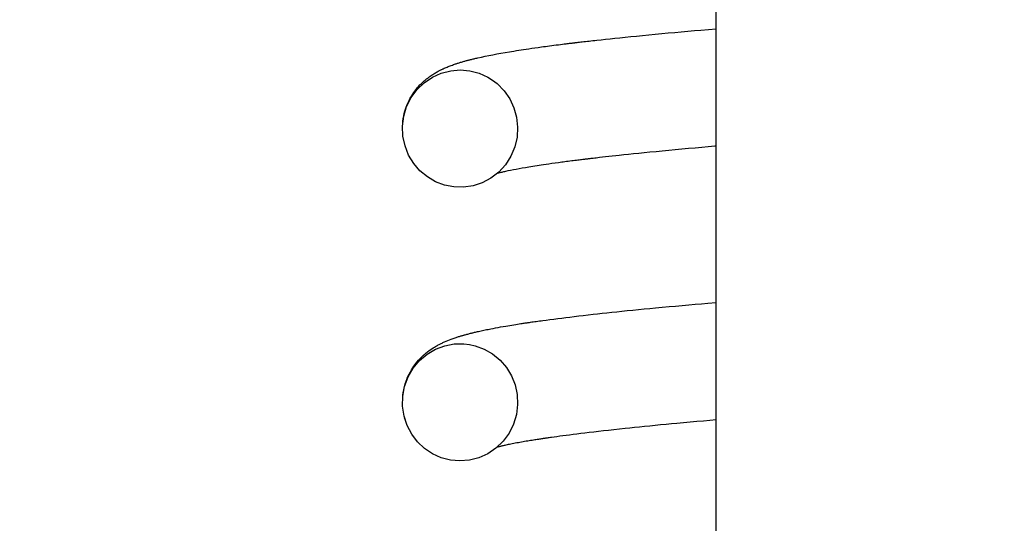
# Model space of a CAD drawing. Extents: x -169 to 2224, y 0 to 2796.
# Tile 145 of 256: x 1569.394 to 1570.067, y 408.371 to 408.715. Entities that reach past the tile are written whole.
import ezdxf

# ---------------------------------------------------------------- set-up
doc = ezdxf.new("R2010")
doc.units = 0
doc.header["$MEASUREMENT"] = 0
doc.header["$PDSIZE"] = 1
doc.layers.get('DEFPOINTS').update_dxf_attribs({"linetype": 'CONTINUOUS'})
for name, color, linetype in [('DIM', 3, 'CONTINUOUS'), ('PEAGRAVEL-HATCH', 3, 'CONTINUOUS'), ('SPILL-BUCKET', 1, 'CONTINUOUS')]:
    doc.layers.add(name, color=color, linetype=linetype)
doc.styles.add('SIMPLEX', font='simplex')
doc.dimstyles.new('DIM64', dxfattribs={"dimscale": 64, "dimtxt": 0.09375, "dimasz": 0.09375, "dimexe": 0.0625, "dimexo": 0.0625, "dimgap": 0.046875, "dimtad": 1, "dimdec": 4, "dimzin": 3, "dimdsep": 46, "dimlunit": 4, "dimtxsty": 'SIMPLEX', "dimcen": 0, "dimclrd": 256, "dimclre": 256, "dimclrt": 256, "dimadec": 0, "dimazin": 0, "dimtfac": 1, "dimtdec": 4, "dimtmove": 0, "dimatfit": 3, "dimfxl": 1, "dimfrac": 2, "dimtolj": 1, "dimtzin": 0, "dimarcsym": 0})

# ---------------------------------------------------------------- blocks, each defined once
blk = doc.blocks.new('*D19')
at = {"layer": 'DEFPOINTS', "color": 0, "transparency": 16777216}
for p in [(1294.36544, 414.28861), (1931.87181, 414.00736), (1931.87181, 136.51592)]:
    blk.add_point(p, dxfattribs=at)
at = {"layer": 'DIM', "lineweight": -2, "transparency": 16777216}
for p, q in [((1294.36544, 410.28861), (1294.36544, 132.51592)), ((1931.87181, 410.00736), (1931.87181, 132.51592)), ((1300.36544, 136.51592), (1925.87181, 136.51592))]:
    blk.add_line(p, q, dxfattribs=at)
at = {"layer": 'DIM', "transparency": 16777216}
for points in [[(1300.36544, 137.51592), (1300.36544, 135.51592), (1294.36544, 136.51592)], [(1925.87181, 137.51592), (1925.87181, 135.51592), (1931.87181, 136.51592)]]:
    blk.add_solid(points, dxfattribs=at)
at = {"layer": 'DIM', "transparency": 16777216, "insert": (1613.11863, 144.08735), "char_height": 6, "attachment_point": 5, "style": 'SIMPLEX'}
blk.add_mtext('\\A1;53\'-1 1/2" (F.V. TANK SLAB)', dxfattribs=at)

msp = doc.modelspace()

# ---------------------------------------------------------------- hatches: boundary and pattern name
at = {"layer": 'PEAGRAVEL-HATCH'}
h = msp.add_hatch(dxfattribs=at)
h.set_pattern_fill('AR-SAND', color=256, scale=7.5, style=0)
h.set_pattern_definition([(37.5, (1719.884, 371.258), (-0.47245, 14.4512), [0, -11.4, 0, -12.75, 0, -12.1875]), (7.5, (1719.884, 371.258), (13.2733, 21.166), [0, -6.15, 0, -10.275, 0, -3.9375]), (327.5, (1710.659, 371.258), (23.3561, 0.0424), [0, -3.75, 0, -13.5, 0, -17.625]), (317.5, (1710.659, 371.258), (22.546, 6.5826), [0, -1.875, 0, -8.85, 0, -10.125])])
edge = h.paths.add_edge_path()
edge.add_line((1568.58487, 410.75736), (1580.85981, 410.75736))
edge.add_arc((1580.67252, 410.76619), 0.1875, 310.0001, 357.29846, ccw=False)
edge.add_line((1580.79304, 410.62256), (1580.16258, 410.09354))
edge.add_arc((1580.2831, 409.9499), 0.1875, 490.0001, 555.38086)
edge.add_line((1580.10232, 409.90017), (1580.25881, 409.33129))
edge.add_arc((1579.77672, 409.19867), 0.5, 360, 375.38086, ccw=False)
edge.add_line((1580.27672, 409.19867), (1580.27672, 409.01619))
edge.add_line((1580.27672, 409.01619), (1580.24672, 409.01619))
edge.add_line((1580.24672, 409.01619), (1580.24672, 408.39119))
edge.add_line((1580.24672, 408.39119), (1580.27672, 408.26619))
edge.add_line((1580.27672, 408.26619), (1580.37047, 408.26619))
edge.add_line((1580.37047, 408.26619), (1580.55797, 408.26619))
edge.add_line((1580.55797, 408.26619), (1580.55797, 406.05086))
edge.add_arc((1580.30797, 406.05086), 0.25, 284.9899, 360, ccw=False)
edge.add_arc((1592.36884, 361.00728), 46.38034, 464.989886, 465.707335)
edge.add_arc((1580.0427, 404.83739), 0.85, 465.70735, 540)
edge.add_line((1579.1927, 404.83739), (1579.1927, 402.62373))
edge.add_line((1579.1927, 402.62373), (1579.19257, 402.46304))
edge.add_line((1579.19257, 402.46304), (1579.35118, 402.46304))
edge.add_line((1579.35118, 402.46304), (1579.5427, 402.62373))
edge.add_line((1579.5427, 402.62373), (1579.5427, 403.66034))
edge.add_ellipse((1579.67162, 403.74985), major_axis=(0, 0.2), ratio=0.72086, start_angle=116.58501, end_angle=251.03183)
edge.add_line((1579.80797, 403.63592), (1579.80797, 403.32673))
edge.add_arc((1579.74191, 403.31551), 0.06701, 238.57932, 369.63998, ccw=False)
edge.add_arc((1579.68047, 403.20173), 0.0625, 424.90305, 540)
edge.add_line((1579.61797, 403.20173), (1579.61797, 402.82673))
edge.add_arc((1579.68047, 402.82673), 0.0625, 540, 630)
edge.add_line((1579.68047, 402.76423), (1579.74797, 402.76423))
edge.add_arc((1579.74797, 402.70423), 0.06, 359.97977, 450, ccw=False)
edge.add_line((1579.80797, 402.70421), (1579.80449, 392.8692))
edge.add_arc((1633.72155, 263.94838), 139.74129, 472.6955788, 474.5798006)
edge.add_arc((1576.05085, 389.38903), 1.7, 465.56314, 540)
edge.add_line((1574.35085, 389.38903), (1574.35085, 381.7636))
edge.add_line((1574.35085, 381.7636), (1573.46739, 381.7636))
edge.add_line((1573.46739, 381.7636), (1573.23086, 381.7636))
edge.add_line((1573.23086, 381.7636), (1573.96739, 380.44837))
edge.add_line((1573.96739, 380.44837), (1573.96739, 380.05001))
edge.add_arc((1574.21739, 380.05001), 0.25, 540, 630)
edge.add_line((1574.21739, 379.80001), (1574.35085, 379.80001))
edge.add_line((1574.35085, 379.80001), (1574.35085, 378.2636))
edge.add_arc((1574.10085, 378.2636), 0.25, 270, 360, ccw=False)
edge.add_line((1574.10085, 378.0136), (1574.10085, 373.0014))
edge.add_line((1574.10085, 373.0014), (1573.4821, 373.0014))
edge.add_line((1573.4821, 373.0014), (1573.4821, 372.10422))
edge.add_line((1573.4821, 372.10422), (1573.35835, 372.10422))
edge.add_line((1573.35835, 372.10422), (1573.35835, 371.69133))
edge.add_line((1573.35835, 371.69133), (1572.84771, 371.65562))
edge.add_line((1572.84771, 371.65562), (1572.84771, 371.59375))
edge.add_line((1572.84771, 371.59375), (1572.78583, 371.59375))
edge.add_line((1572.78583, 371.59375), (1572.78583, 371.25844))
edge.add_line((1572.78583, 371.25844), (1572.29083, 371.25844))
edge.add_line((1572.29083, 371.25844), (1572.29083, 371.59375))
edge.add_line((1572.29083, 371.59375), (1572.22896, 371.59375))
edge.add_line((1572.22896, 371.59375), (1572.22896, 371.65562))
edge.add_line((1572.22896, 371.65562), (1572.10521, 371.65562))
edge.add_line((1572.10521, 371.65562), (1572.10521, 371.25844))
edge.add_line((1572.10521, 371.25844), (1568.58487, 371.25844))
edge.add_line((1568.58487, 371.25844), (1568.58487, 410.75736))
h.paths.add_polyline_path([(1572.30632, 371.86873, -0.575071), (1572.2848, 371.85475, 0.530011), (1572.24133, 371.82584), (1572.24133, 371.60959), (1572.83533, 371.60959), (1572.83533, 371.85709), (1572.78484, 371.85709, -0.351884), (1572.77034, 371.86873, 0.803218)], flags=16)
h.paths.add_polyline_path([(1572.64129, 371.81749, 1), (1572.43537, 371.81749, 1)], flags=0)

# ---------------------------------------------------------------- linework, layer by layer
at = {"layer": 'SPILL-BUCKET', "color": 7, "linetype": 'Continuous'}
for p, q in [((1569.86979, 407.23848), (1569.86979, 408.74894)), ((1569.85487, 408.70768), (1569.85933, 408.70808)), ((1569.85933, 408.70808), (1569.86979, 408.70899)), ((1569.78555, 408.70085), (1569.78689, 408.701)), ((1569.78689, 408.701), (1569.78823, 408.70115)), ((1569.78823, 408.70115), (1569.79113, 408.70147)), ((1569.79113, 408.70147), (1569.79408, 408.70179)), ((1569.79408, 408.70179), (1569.79727, 408.70213)), ((1569.79727, 408.70213), (1569.80051, 408.70247)), ((1569.80051, 408.70247), (1569.80402, 408.70284)), ((1569.80402, 408.70284), (1569.80758, 408.7032)), ((1569.80758, 408.7032), (1569.81142, 408.70359)), ((1569.81142, 408.70359), (1569.81531, 408.70398)), ((1569.81531, 408.70398), (1569.81949, 408.70439)), ((1569.81949, 408.70439), (1569.82373, 408.70481)), ((1569.82373, 408.70481), (1569.82814, 408.70523)), ((1569.82814, 408.70523), (1569.8326, 408.70565)), ((1569.8326, 408.70565), (1569.83704, 408.70607)), ((1569.83704, 408.70607), (1569.84153, 408.70648)), ((1569.84153, 408.70648), (1569.84597, 408.70688)), ((1569.84597, 408.70688), (1569.85045, 408.70729)), ((1569.85045, 408.70729), (1569.85487, 408.70768)), ((1569.73329, 408.69401), (1569.73492, 408.69427)), ((1569.73492, 408.69427), (1569.73659, 408.69452)), ((1569.73659, 408.69452), (1569.73827, 408.69478)), ((1569.73827, 408.69478), (1569.74009, 408.69505)), ((1569.74009, 408.69505), (1569.74193, 408.69533)), ((1569.74193, 408.69533), (1569.74394, 408.69562)), ((1569.74394, 408.69562), (1569.74599, 408.69591)), ((1569.74599, 408.69591), (1569.74821, 408.69622)), ((1569.74821, 408.69622), (1569.75046, 408.69653)), ((1569.75046, 408.69653), (1569.75181, 408.69672)), ((1569.75181, 408.69672), (1569.75316, 408.6969)), ((1569.75316, 408.6969), (1569.75458, 408.69709)), ((1569.75458, 408.69709), (1569.75601, 408.69728)), ((1569.75601, 408.69728), (1569.7575, 408.69747)), ((1569.7575, 408.69747), (1569.759, 408.69767)), ((1569.759, 408.69767), (1569.76053, 408.69787)), ((1569.76053, 408.69787), (1569.76207, 408.69806)), ((1569.76207, 408.69806), (1569.76345, 408.69824)), ((1569.76345, 408.69824), (1569.76484, 408.69841)), ((1569.76484, 408.69841), (1569.76603, 408.69856)), ((1569.76603, 408.69856), (1569.76724, 408.69871)), ((1569.76724, 408.69871), (1569.76804, 408.69881)), ((1569.76804, 408.69881), (1569.76885, 408.6989)), ((1569.76885, 408.6989), (1569.76954, 408.69899)), ((1569.76954, 408.69899), (1569.77023, 408.69907)), ((1569.77023, 408.69907), (1569.77079, 408.69914)), ((1569.77079, 408.69914), (1569.77135, 408.69921)), ((1569.77135, 408.69921), (1569.77179, 408.69926)), ((1569.77179, 408.69926), (1569.77222, 408.69931)), ((1569.77222, 408.69931), (1569.77254, 408.69935)), ((1569.77254, 408.69935), (1569.77285, 408.69939)), ((1569.77285, 408.69939), (1569.77317, 408.69943)), ((1569.77317, 408.69943), (1569.7735, 408.69947)), ((1569.7735, 408.69947), (1569.77414, 408.69954)), ((1569.77414, 408.69954), (1569.77478, 408.69961)), ((1569.77478, 408.69961), (1569.77558, 408.69971)), ((1569.77558, 408.69971), (1569.77638, 408.6998)), ((1569.77638, 408.6998), (1569.77736, 408.69992)), ((1569.77736, 408.69992), (1569.77833, 408.70003)), ((1569.77833, 408.70003), (1569.77946, 408.70016)), ((1569.77946, 408.70016), (1569.7806, 408.70029)), ((1569.7806, 408.70029), (1569.7818, 408.70043)), ((1569.7818, 408.70043), (1569.78301, 408.70057)), ((1569.78301, 408.70057), (1569.78428, 408.70071)), ((1569.78428, 408.70071), (1569.78555, 408.70085)), ((1569.70052, 408.68752), (1569.70098, 408.68764)), ((1569.70098, 408.68764), (1569.70148, 408.68777)), ((1569.70148, 408.68777), (1569.70199, 408.68789)), ((1569.70199, 408.68789), (1569.70255, 408.68803)), ((1569.70255, 408.68803), (1569.70312, 408.68818)), ((1569.70312, 408.68818), (1569.70374, 408.68833)), ((1569.70374, 408.68833), (1569.70438, 408.68848)), ((1569.70438, 408.68848), (1569.70502, 408.68864)), ((1569.70502, 408.68864), (1569.70566, 408.68879)), ((1569.70566, 408.68879), (1569.70631, 408.68894)), ((1569.70631, 408.68894), (1569.70696, 408.68909)), ((1569.70696, 408.68909), (1569.70945, 408.68964)), ((1569.70945, 408.68964), (1569.71202, 408.69019)), ((1569.71202, 408.69019), (1569.71459, 408.69071)), ((1569.71459, 408.69071), (1569.71723, 408.69123)), ((1569.71723, 408.69123), (1569.71994, 408.69174)), ((1569.71994, 408.69174), (1569.72272, 408.69224)), ((1569.72272, 408.69224), (1569.72558, 408.69274)), ((1569.72558, 408.69274), (1569.72852, 408.69324)), ((1569.72852, 408.69324), (1569.73009, 408.6935)), ((1569.73009, 408.6935), (1569.73168, 408.69375)), ((1569.73168, 408.69375), (1569.73329, 408.69401)), ((1569.68131, 408.68064), (1569.68171, 408.68084)), ((1569.68171, 408.68084), (1569.68211, 408.68103)), ((1569.68211, 408.68103), (1569.68244, 408.6812)), ((1569.68244, 408.6812), (1569.68277, 408.68136)), ((1569.68277, 408.68136), (1569.6831, 408.68151)), ((1569.6831, 408.68151), (1569.68342, 408.68166)), ((1569.68342, 408.68166), (1569.68409, 408.68196)), ((1569.68409, 408.68196), (1569.68476, 408.68226)), ((1569.68476, 408.68226), (1569.68542, 408.68254)), ((1569.68542, 408.68254), (1569.68608, 408.68282)), ((1569.68608, 408.68282), (1569.68676, 408.6831)), ((1569.68676, 408.6831), (1569.68744, 408.68337)), ((1569.68744, 408.68337), (1569.68815, 408.68364)), ((1569.68815, 408.68364), (1569.68885, 408.6839)), ((1569.68848, 408.6803), (1569.69501, 408.68083)), ((1569.68885, 408.6839), (1569.68959, 408.68418)), ((1569.68959, 408.68418), (1569.69033, 408.68444)), ((1569.69033, 408.68444), (1569.69101, 408.68468)), ((1569.69101, 408.68468), (1569.69171, 408.68491)), ((1569.69171, 408.68491), (1569.69222, 408.68508)), ((1569.69222, 408.68508), (1569.69273, 408.68525)), ((1569.69273, 408.68525), (1569.69318, 408.6854)), ((1569.69318, 408.6854), (1569.69363, 408.68554)), ((1569.69363, 408.68554), (1569.69414, 408.6857)), ((1569.69414, 408.6857), (1569.69463, 408.68585)), ((1569.69463, 408.68585), (1569.69525, 408.68604)), ((1569.69501, 408.68083), (1569.70153, 408.68025)), ((1569.69525, 408.68604), (1569.69586, 408.68622)), ((1569.69586, 408.68622), (1569.69643, 408.68639)), ((1569.69643, 408.68639), (1569.697, 408.68655)), ((1569.697, 408.68655), (1569.69756, 408.68671)), ((1569.69756, 408.68671), (1569.69814, 408.68688)), ((1569.69814, 408.68688), (1569.69865, 408.68701)), ((1569.69865, 408.68701), (1569.69916, 408.68716)), ((1569.69916, 408.68716), (1569.69961, 408.68727)), ((1569.69961, 408.68727), (1569.70006, 408.68739)), ((1569.70006, 408.68739), (1569.70052, 408.68752)), ((1569.67035, 408.67212), (1569.67596, 408.67592)), ((1569.67092, 408.6738), (1569.67145, 408.67424)), ((1569.67145, 408.67424), (1569.67196, 408.67466)), ((1569.67196, 408.67466), (1569.67247, 408.67507)), ((1569.67247, 408.67507), (1569.67297, 408.67546)), ((1569.67297, 408.67546), (1569.67347, 408.67583)), ((1569.67347, 408.67583), (1569.674, 408.67622)), ((1569.674, 408.67622), (1569.67453, 408.6766)), ((1569.67453, 408.6766), (1569.67511, 408.677)), ((1569.67511, 408.677), (1569.67569, 408.67739)), ((1569.67569, 408.67739), (1569.67634, 408.67781)), ((1569.67596, 408.67592), (1569.68203, 408.67864)), ((1569.67634, 408.67781), (1569.67698, 408.67821)), ((1569.67698, 408.67821), (1569.67755, 408.67856)), ((1569.67755, 408.67856), (1569.67811, 408.67889)), ((1569.67811, 408.67889), (1569.6787, 408.67924)), ((1569.6787, 408.67924), (1569.6793, 408.67957)), ((1569.6793, 408.67957), (1569.67983, 408.67987)), ((1569.67983, 408.67987), (1569.68037, 408.68016)), ((1569.68037, 408.68016), (1569.68085, 408.6804)), ((1569.68085, 408.6804), (1569.68131, 408.68064)), ((1569.68203, 408.67864), (1569.68848, 408.6803)), ((1569.70153, 408.68025), (1569.70783, 408.67858)), ((1569.70783, 408.67858), (1569.71376, 408.6759)), ((1569.71376, 408.6759), (1569.71706, 408.67383)), ((1569.66142, 408.66189), (1569.66547, 408.66742)), ((1569.66398, 408.66639), (1569.6648, 408.66745)), ((1569.6648, 408.66745), (1569.66564, 408.66849)), ((1569.66547, 408.66742), (1569.67035, 408.67212)), ((1569.66564, 408.66849), (1569.66654, 408.66953)), ((1569.66654, 408.66953), (1569.66747, 408.67054)), ((1569.66747, 408.67054), (1569.66834, 408.67142)), ((1569.66834, 408.67142), (1569.6692, 408.67226)), ((1569.6692, 408.67226), (1569.66979, 408.67281)), ((1569.66979, 408.67281), (1569.67038, 408.67333)), ((1569.67038, 408.67333), (1569.67092, 408.6738)), ((1569.71706, 408.67383), (1569.72014, 408.67145)), ((1569.72014, 408.67145), (1569.72487, 408.66664)), ((1569.65836, 408.65575), (1569.66142, 408.66189)), ((1569.66007, 408.66004), (1569.66063, 408.66113)), ((1569.66063, 408.66113), (1569.66121, 408.66216)), ((1569.66121, 408.66216), (1569.66184, 408.66323)), ((1569.66184, 408.66323), (1569.6625, 408.66427)), ((1569.6625, 408.66427), (1569.66323, 408.66535)), ((1569.66323, 408.66535), (1569.66398, 408.66639)), ((1569.72487, 408.66664), (1569.72874, 408.66111)), ((1569.72874, 408.66111), (1569.73161, 408.65501)), ((1569.65638, 408.64918), (1569.65836, 408.65575)), ((1569.65719, 408.65273), (1569.6576, 408.65407)), ((1569.6576, 408.65407), (1569.65805, 408.65536)), ((1569.65805, 408.65536), (1569.65852, 408.6566)), ((1569.65852, 408.6566), (1569.65901, 408.65778)), ((1569.65901, 408.65778), (1569.65953, 408.65895)), ((1569.65953, 408.65895), (1569.66007, 408.66004)), ((1569.73161, 408.65501), (1569.73344, 408.64851)), ((1569.65553, 408.64237), (1569.65638, 408.64918)), ((1569.6558, 408.64586), (1569.65606, 408.64773)), ((1569.65606, 408.64773), (1569.6564, 408.64957)), ((1569.6564, 408.64957), (1569.65677, 408.65116)), ((1569.65677, 408.65116), (1569.65719, 408.65273)), ((1569.73344, 408.64851), (1569.73417, 408.64172)), ((1569.65584, 408.63558), (1569.65553, 408.64237)), ((1569.65565, 408.64432), (1569.6558, 408.64586)), ((1569.73417, 408.64172), (1569.73377, 408.63491)), ((1569.65726, 408.62893), (1569.65584, 408.63558)), ((1569.73377, 408.63491), (1569.73221, 408.62821)), ((1569.65658, 408.6315), (1569.65653, 408.63172)), ((1569.65972, 408.62272), (1569.65726, 408.62893)), ((1569.73221, 408.62821), (1569.72955, 408.62187)), ((1569.85091, 408.62707), (1569.84637, 408.62665)), ((1569.8554, 408.62747), (1569.85091, 408.62707)), ((1569.85994, 408.62788), (1569.8554, 408.62747)), ((1569.86441, 408.62827), (1569.85994, 408.62788)), ((1569.86893, 408.62867), (1569.86441, 408.62827)), ((1569.86979, 408.62875), (1569.86893, 408.62867)), ((1569.66318, 408.617), (1569.65972, 408.62272)), ((1569.72955, 408.62187), (1569.72586, 408.61611)), ((1569.78504, 408.62033), (1569.78423, 408.62024)), ((1569.78585, 408.62043), (1569.78504, 408.62033)), ((1569.78683, 408.62055), (1569.78585, 408.62043)), ((1569.78781, 408.62066), (1569.78683, 408.62055)), ((1569.78893, 408.62079), (1569.78781, 408.62066)), ((1569.79006, 408.62092), (1569.78893, 408.62079)), ((1569.79211, 408.62115), (1569.79006, 408.62092)), ((1569.79418, 408.62138), (1569.79211, 408.62115)), ((1569.79642, 408.62163), (1569.79418, 408.62138)), ((1569.79869, 408.62188), (1569.79642, 408.62163)), ((1569.80114, 408.62215), (1569.79869, 408.62188)), ((1569.80361, 408.62241), (1569.80114, 408.62215)), ((1569.80676, 408.62275), (1569.80361, 408.62241)), ((1569.80995, 408.62308), (1569.80676, 408.62275)), ((1569.81341, 408.62344), (1569.80995, 408.62308)), ((1569.81692, 408.6238), (1569.81341, 408.62344)), ((1569.82071, 408.62419), (1569.81692, 408.6238)), ((1569.82455, 408.62457), (1569.82071, 408.62419)), ((1569.82869, 408.62497), (1569.82455, 408.62457)), ((1569.83288, 408.62538), (1569.82869, 408.62497)), ((1569.83735, 408.6258), (1569.83288, 408.62538)), ((1569.84188, 408.62623), (1569.83735, 408.6258)), ((1569.84637, 408.62665), (1569.84188, 408.62623)), ((1569.66746, 408.61201), (1569.66318, 408.617)), ((1569.72586, 408.61611), (1569.72126, 408.61105)), ((1569.73738, 408.61368), (1569.73524, 408.6133)), ((1569.73961, 408.61406), (1569.73738, 408.61368)), ((1569.74193, 408.61445), (1569.73961, 408.61406)), ((1569.74326, 408.61467), (1569.74193, 408.61445)), ((1569.74462, 408.61489), (1569.74326, 408.61467)), ((1569.74601, 408.61511), (1569.74462, 408.61489)), ((1569.74742, 408.61533), (1569.74601, 408.61511)), ((1569.74887, 408.61555), (1569.74742, 408.61533)), ((1569.75034, 408.61578), (1569.74887, 408.61555)), ((1569.75195, 408.61601), (1569.75034, 408.61578)), ((1569.75358, 408.61626), (1569.75195, 408.61601)), ((1569.75559, 408.61654), (1569.75358, 408.61626)), ((1569.75764, 408.61684), (1569.75559, 408.61654)), ((1569.75989, 408.61715), (1569.75764, 408.61684)), ((1569.76219, 408.61746), (1569.75989, 408.61715)), ((1569.76323, 408.6176), (1569.76219, 408.61746)), ((1569.76427, 408.61774), (1569.76323, 408.6176)), ((1569.76536, 408.61789), (1569.76427, 408.61774)), ((1569.76645, 408.61803), (1569.76536, 408.61789)), ((1569.76759, 408.61818), (1569.76645, 408.61803)), ((1569.76873, 408.61833), (1569.76759, 408.61818)), ((1569.76991, 408.61848), (1569.76873, 408.61833)), ((1569.7711, 408.61863), (1569.76991, 408.61848)), ((1569.77221, 408.61878), (1569.7711, 408.61863)), ((1569.77333, 408.61892), (1569.77221, 408.61878)), ((1569.77434, 408.61904), (1569.77333, 408.61892)), ((1569.77535, 408.61917), (1569.77434, 408.61904)), ((1569.77621, 408.61928), (1569.77535, 408.61917)), ((1569.77709, 408.61938), (1569.77621, 408.61928)), ((1569.77784, 408.61947), (1569.77709, 408.61938)), ((1569.7786, 408.61957), (1569.77784, 408.61947)), ((1569.77924, 408.61964), (1569.7786, 408.61957)), ((1569.77988, 408.61972), (1569.77924, 408.61964)), ((1569.78039, 408.61978), (1569.77988, 408.61972)), ((1569.78091, 408.61985), (1569.78039, 408.61978)), ((1569.78131, 408.61989), (1569.78091, 408.61985)), ((1569.7817, 408.61994), (1569.78131, 408.61989)), ((1569.78199, 408.61997), (1569.7817, 408.61994)), ((1569.78228, 408.62001), (1569.78199, 408.61997)), ((1569.78261, 408.62005), (1569.78228, 408.62001)), ((1569.78294, 408.62009), (1569.78261, 408.62005)), ((1569.78358, 408.62017), (1569.78294, 408.62009)), ((1569.78423, 408.62024), (1569.78358, 408.62017)), ((1569.6725, 408.60779), (1569.66746, 408.61201)), ((1569.67813, 408.6045), (1569.6725, 408.60779)), ((1569.71593, 408.60693), (1569.70998, 408.60377)), ((1569.72126, 408.61105), (1569.71593, 408.60693)), ((1569.72021, 408.61012), (1569.72013, 408.6101)), ((1569.72062, 408.61022), (1569.72021, 408.61012)), ((1569.72104, 408.61033), (1569.72062, 408.61022)), ((1569.72155, 408.61046), (1569.72104, 408.61033)), ((1569.72208, 408.61059), (1569.72155, 408.61046)), ((1569.72268, 408.61073), (1569.72208, 408.61059)), ((1569.72329, 408.61087), (1569.72268, 408.61073)), ((1569.72392, 408.61102), (1569.72329, 408.61087)), ((1569.72456, 408.61117), (1569.72392, 408.61102)), ((1569.72522, 408.61131), (1569.72456, 408.61117)), ((1569.72589, 408.61146), (1569.72522, 408.61131)), ((1569.72759, 408.61182), (1569.72589, 408.61146)), ((1569.72938, 408.61219), (1569.72759, 408.61182)), ((1569.73124, 408.61255), (1569.72938, 408.61219)), ((1569.73319, 408.61292), (1569.73124, 408.61255)), ((1569.73524, 408.6133), (1569.73319, 408.61292)), ((1569.68422, 408.60218), (1569.67813, 408.6045)), ((1569.69063, 408.60093), (1569.68422, 408.60218)), ((1569.69715, 408.60076), (1569.69063, 408.60093)), ((1569.70369, 408.60172), (1569.69715, 408.60076)), ((1569.70998, 408.60377), (1569.70369, 408.60172)), ((1569.83762, 408.51918), (1569.84211, 408.5196)), ((1569.84211, 408.5196), (1569.84666, 408.52001)), ((1569.84666, 408.52001), (1569.85106, 408.52041)), ((1569.85106, 408.52041), (1569.85551, 408.52081)), ((1569.85551, 408.52081), (1569.85981, 408.52118)), ((1569.85981, 408.52118), (1569.86415, 408.52156)), ((1569.86415, 408.52156), (1569.86979, 408.52205)), ((1569.77277, 408.51244), (1569.77587, 408.51281)), ((1569.77587, 408.51281), (1569.77902, 408.51317)), ((1569.77902, 408.51317), (1569.78237, 408.51356)), ((1569.78237, 408.51356), (1569.78577, 408.51394)), ((1569.78577, 408.51394), (1569.78882, 408.51428)), ((1569.78882, 408.51428), (1569.79191, 408.51462)), ((1569.79191, 408.51462), (1569.79516, 408.51497)), ((1569.79516, 408.51497), (1569.79845, 408.51532)), ((1569.79845, 408.51532), (1569.80189, 408.51568)), ((1569.80189, 408.51568), (1569.80539, 408.51604)), ((1569.80539, 408.51604), (1569.80905, 408.51642)), ((1569.80905, 408.51642), (1569.81276, 408.51679)), ((1569.81276, 408.51679), (1569.81663, 408.51718)), ((1569.81663, 408.51718), (1569.82055, 408.51756)), ((1569.82055, 408.51756), (1569.82447, 408.51794)), ((1569.82447, 408.51794), (1569.82844, 408.51832)), ((1569.82844, 408.51832), (1569.833, 408.51876)), ((1569.833, 408.51876), (1569.83762, 408.51918)), ((1569.72611, 408.5059), (1569.72747, 408.50613)), ((1569.72747, 408.50613), (1569.72885, 408.50636)), ((1569.72885, 408.50636), (1569.73022, 408.50658)), ((1569.73022, 408.50658), (1569.73161, 408.50681)), ((1569.73161, 408.50681), (1569.73289, 408.50701)), ((1569.73289, 408.50701), (1569.73417, 408.50722)), ((1569.73417, 408.50722), (1569.73531, 408.50739)), ((1569.73531, 408.50739), (1569.73645, 408.50757)), ((1569.73645, 408.50757), (1569.73724, 408.50769)), ((1569.73724, 408.50769), (1569.73803, 408.50781)), ((1569.73803, 408.50781), (1569.73872, 408.50792)), ((1569.73872, 408.50792), (1569.73942, 408.50802)), ((1569.73942, 408.50802), (1569.74001, 408.50811)), ((1569.74001, 408.50811), (1569.7406, 408.5082)), ((1569.7406, 408.5082), (1569.7411, 408.50827)), ((1569.7411, 408.50827), (1569.7416, 408.50834)), ((1569.7416, 408.50834), (1569.74232, 408.50845)), ((1569.74232, 408.50845), (1569.74304, 408.50855)), ((1569.74304, 408.50855), (1569.74392, 408.50868)), ((1569.74392, 408.50868), (1569.74481, 408.50881)), ((1569.74481, 408.50881), (1569.74582, 408.50895)), ((1569.74582, 408.50895), (1569.74684, 408.5091)), ((1569.74684, 408.5091), (1569.74792, 408.50925)), ((1569.74792, 408.50925), (1569.74901, 408.5094)), ((1569.74901, 408.5094), (1569.75015, 408.50956)), ((1569.75015, 408.50956), (1569.7513, 408.50971)), ((1569.7513, 408.50971), (1569.75373, 408.51004)), ((1569.75373, 408.51004), (1569.7562, 408.51037)), ((1569.7562, 408.51037), (1569.7589, 408.51072)), ((1569.7589, 408.51072), (1569.76165, 408.51108)), ((1569.76165, 408.51108), (1569.7643, 408.51141)), ((1569.7643, 408.51141), (1569.76699, 408.51174)), ((1569.76699, 408.51174), (1569.76985, 408.51209)), ((1569.76985, 408.51209), (1569.77277, 408.51244)), ((1569.69544, 408.49916), (1569.69592, 408.4993)), ((1569.69592, 408.4993), (1569.69633, 408.49943)), ((1569.69633, 408.49943), (1569.69675, 408.49955)), ((1569.69675, 408.49955), (1569.69712, 408.49965)), ((1569.69712, 408.49965), (1569.69749, 408.49976)), ((1569.69749, 408.49976), (1569.69792, 408.49988)), ((1569.69792, 408.49988), (1569.69835, 408.5)), ((1569.69835, 408.5), (1569.69891, 408.50015)), ((1569.69891, 408.50015), (1569.69946, 408.5003)), ((1569.69946, 408.5003), (1569.7001, 408.50047)), ((1569.7001, 408.50047), (1569.70074, 408.50064)), ((1569.70074, 408.50064), (1569.70136, 408.5008)), ((1569.70136, 408.5008), (1569.702, 408.50096)), ((1569.702, 408.50096), (1569.70257, 408.50111)), ((1569.70257, 408.50111), (1569.70316, 408.50125)), ((1569.70316, 408.50125), (1569.70368, 408.50138)), ((1569.70368, 408.50138), (1569.70421, 408.50151)), ((1569.70421, 408.50151), (1569.70479, 408.50165)), ((1569.70479, 408.50165), (1569.70537, 408.50178)), ((1569.70537, 408.50178), (1569.70604, 408.50194)), ((1569.70604, 408.50194), (1569.70672, 408.5021)), ((1569.70672, 408.5021), (1569.70751, 408.50228)), ((1569.70751, 408.50228), (1569.7083, 408.50245)), ((1569.7083, 408.50245), (1569.7092, 408.50265)), ((1569.7092, 408.50265), (1569.71011, 408.50285)), ((1569.71011, 408.50285), (1569.71107, 408.50305)), ((1569.71107, 408.50305), (1569.71205, 408.50326)), ((1569.71205, 408.50326), (1569.71299, 408.50345)), ((1569.71299, 408.50345), (1569.71395, 408.50365)), ((1569.71395, 408.50365), (1569.71487, 408.50383)), ((1569.71487, 408.50383), (1569.7158, 408.50401)), ((1569.7158, 408.50401), (1569.71745, 408.50433)), ((1569.71745, 408.50433), (1569.71913, 408.50465)), ((1569.71913, 408.50465), (1569.72083, 408.50496)), ((1569.72083, 408.50496), (1569.72257, 408.50528)), ((1569.72257, 408.50528), (1569.72432, 408.50559)), ((1569.72432, 408.50559), (1569.72611, 408.5059)), ((1569.67873, 408.49232), (1569.67935, 408.49266)), ((1569.67935, 408.49266), (1569.67996, 408.493)), ((1569.67996, 408.493), (1569.6805, 408.49329)), ((1569.6805, 408.49329), (1569.68104, 408.49357)), ((1569.68104, 408.49357), (1569.68155, 408.49383)), ((1569.68155, 408.49383), (1569.68205, 408.49408)), ((1569.68205, 408.49408), (1569.68257, 408.49432)), ((1569.68257, 408.49432), (1569.68308, 408.49457)), ((1569.68308, 408.49457), (1569.68361, 408.49481)), ((1569.68361, 408.49481), (1569.68413, 408.49505)), ((1569.68413, 408.49505), (1569.68528, 408.49555)), ((1569.68438, 408.49245), (1569.69084, 408.49369)), ((1569.68528, 408.49555), (1569.68642, 408.49602)), ((1569.68642, 408.49602), (1569.68765, 408.49651)), ((1569.68765, 408.49651), (1569.68887, 408.49698)), ((1569.68887, 408.49698), (1569.69019, 408.49745)), ((1569.69019, 408.49745), (1569.6915, 408.49791)), ((1569.69084, 408.49369), (1569.69742, 408.49381)), ((1569.6915, 408.49791), (1569.69209, 408.49811)), ((1569.69209, 408.49811), (1569.69268, 408.4983)), ((1569.69268, 408.4983), (1569.69327, 408.49849)), ((1569.69327, 408.49849), (1569.69387, 408.49868)), ((1569.69387, 408.49868), (1569.69441, 408.49885)), ((1569.69441, 408.49885), (1569.69496, 408.49902)), ((1569.69496, 408.49902), (1569.69544, 408.49916)), ((1569.69742, 408.49381), (1569.70134, 408.49335)), ((1569.70134, 408.49335), (1569.70519, 408.49249)), ((1569.70519, 408.49249), (1569.71138, 408.49018)), ((1569.66716, 408.48229), (1569.67235, 408.4867)), ((1569.66965, 408.48574), (1569.67004, 408.48609)), ((1569.67004, 408.48609), (1569.67042, 408.48643)), ((1569.67042, 408.48643), (1569.67084, 408.48679)), ((1569.67084, 408.48679), (1569.67125, 408.48714)), ((1569.67125, 408.48714), (1569.67176, 408.48757)), ((1569.67176, 408.48757), (1569.67227, 408.48797)), ((1569.67227, 408.48797), (1569.67287, 408.48844)), ((1569.67235, 408.4867), (1569.67812, 408.49009)), ((1569.67287, 408.48844), (1569.67348, 408.4889)), ((1569.67348, 408.4889), (1569.6745, 408.48964)), ((1569.6745, 408.48964), (1569.67552, 408.49034)), ((1569.67552, 408.49034), (1569.67644, 408.49093)), ((1569.67644, 408.49093), (1569.67733, 408.49149)), ((1569.67733, 408.49149), (1569.67804, 408.49192)), ((1569.67804, 408.49192), (1569.67873, 408.49232)), ((1569.67812, 408.49009), (1569.68438, 408.49245)), ((1569.71138, 408.49018), (1569.71709, 408.48688)), ((1569.71709, 408.48688), (1569.72216, 408.48266)), ((1569.6628, 408.47707), (1569.66716, 408.48229)), ((1569.66324, 408.47843), (1569.66397, 408.47943)), ((1569.66397, 408.47943), (1569.66474, 408.48045)), ((1569.66474, 408.48045), (1569.66553, 408.48142)), ((1569.66553, 408.48142), (1569.66652, 408.48258)), ((1569.66652, 408.48258), (1569.66755, 408.48368)), ((1569.66755, 408.48368), (1569.6686, 408.48474)), ((1569.6686, 408.48474), (1569.66965, 408.48574)), ((1569.72216, 408.48266), (1569.72647, 408.47766)), ((1569.65924, 408.47136), (1569.66004, 408.47307)), ((1569.65936, 408.47112), (1569.6628, 408.47707)), ((1569.66004, 408.47307), (1569.66091, 408.4747)), ((1569.66091, 408.4747), (1569.66171, 408.47607)), ((1569.66171, 408.47607), (1569.66252, 408.47736)), ((1569.66252, 408.47736), (1569.66324, 408.47843)), ((1569.72647, 408.47766), (1569.72993, 408.47195)), ((1569.65697, 408.46468), (1569.65936, 408.47112)), ((1569.65712, 408.46553), (1569.65741, 408.46653)), ((1569.65741, 408.46653), (1569.65773, 408.46751)), ((1569.65773, 408.46751), (1569.65807, 408.4685)), ((1569.65807, 408.4685), (1569.65844, 408.46946)), ((1569.65844, 408.46946), (1569.65883, 408.47042)), ((1569.65883, 408.47042), (1569.65924, 408.47136)), ((1569.72993, 408.47195), (1569.73241, 408.46574)), ((1569.73241, 408.46574), (1569.73384, 408.4591)), ((1569.65571, 408.45795), (1569.65697, 408.46468)), ((1569.65572, 408.45813), (1569.65582, 408.45905)), ((1569.65582, 408.45905), (1569.65598, 408.46023)), ((1569.65598, 408.46023), (1569.65617, 408.4614)), ((1569.65617, 408.4614), (1569.65636, 408.46242)), ((1569.65636, 408.46242), (1569.65658, 408.46342)), ((1569.65658, 408.46342), (1569.65683, 408.46449)), ((1569.65683, 408.46449), (1569.65712, 408.46553)), ((1569.73384, 408.4591), (1569.73416, 408.45231)), ((1569.65559, 408.4511), (1569.65571, 408.45795)), ((1569.73416, 408.45231), (1569.73332, 408.44549)), ((1569.65661, 408.44442), (1569.65559, 408.4511)), ((1569.73332, 408.44549), (1569.73136, 408.4389)), ((1569.65871, 408.43799), (1569.65661, 408.44442)), ((1569.65711, 408.44257), (1569.65697, 408.44309)), ((1569.65724, 408.4421), (1569.65711, 408.44257)), ((1569.65736, 408.44169), (1569.65724, 408.4421)), ((1569.73136, 408.4389), (1569.72831, 408.43276)), ((1569.83556, 408.4387), (1569.83186, 408.43834)), ((1569.83919, 408.43905), (1569.83556, 408.4387)), ((1569.84287, 408.43939), (1569.83919, 408.43905)), ((1569.84743, 408.43981), (1569.84287, 408.43939)), ((1569.85205, 408.44023), (1569.84743, 408.43981)), ((1569.85653, 408.44064), (1569.85205, 408.44023)), ((1569.86106, 408.44104), (1569.85653, 408.44064)), ((1569.8698, 408.44181), (1569.86106, 408.44104)), ((1569.6618, 408.4321), (1569.65871, 408.43799)), ((1569.66581, 408.4268), (1569.6618, 408.4321)), ((1569.72831, 408.43276), (1569.72427, 408.42722)), ((1569.7746, 408.43214), (1569.77209, 408.43183)), ((1569.77735, 408.43248), (1569.7746, 408.43214)), ((1569.78014, 408.43282), (1569.77735, 408.43248)), ((1569.78313, 408.43318), (1569.78014, 408.43282)), ((1569.78618, 408.43353), (1569.78313, 408.43318)), ((1569.78943, 408.43391), (1569.78618, 408.43353)), ((1569.79274, 408.43428), (1569.78943, 408.43391)), ((1569.79627, 408.43468), (1569.79274, 408.43428)), ((1569.79986, 408.43507), (1569.79627, 408.43468)), ((1569.80368, 408.43549), (1569.79986, 408.43507)), ((1569.80756, 408.4359), (1569.80368, 408.43549)), ((1569.81078, 408.43624), (1569.80756, 408.4359)), ((1569.81405, 408.43657), (1569.81078, 408.43624)), ((1569.81746, 408.43692), (1569.81405, 408.43657)), ((1569.82092, 408.43727), (1569.81746, 408.43692)), ((1569.82454, 408.43763), (1569.82092, 408.43727)), ((1569.8282, 408.43799), (1569.82454, 408.43763)), ((1569.83186, 408.43834), (1569.8282, 408.43799)), ((1569.67057, 408.4223), (1569.66581, 408.4268)), ((1569.72427, 408.42722), (1569.71939, 408.42251)), ((1569.72957, 408.42529), (1569.72861, 408.42509)), ((1569.73054, 408.42548), (1569.72957, 408.42529)), ((1569.73155, 408.42568), (1569.73054, 408.42548)), ((1569.73259, 408.42587), (1569.73155, 408.42568)), ((1569.73362, 408.42607), (1569.73259, 408.42587)), ((1569.73467, 408.42626), (1569.73362, 408.42607)), ((1569.73572, 408.42645), (1569.73467, 408.42626)), ((1569.73679, 408.42664), (1569.73572, 408.42645)), ((1569.73785, 408.42683), (1569.73679, 408.42664)), ((1569.73893, 408.42702), (1569.73785, 408.42683)), ((1569.74001, 408.4272), (1569.73893, 408.42702)), ((1569.7411, 408.42738), (1569.74001, 408.4272)), ((1569.74206, 408.42754), (1569.7411, 408.42738)), ((1569.74305, 408.4277), (1569.74206, 408.42754)), ((1569.74399, 408.42785), (1569.74305, 408.4277)), ((1569.74495, 408.42801), (1569.74399, 408.42785)), ((1569.74583, 408.42815), (1569.74495, 408.42801)), ((1569.74671, 408.42829), (1569.74583, 408.42815)), ((1569.74752, 408.42841), (1569.74671, 408.42829)), ((1569.74832, 408.42853), (1569.74752, 408.42841)), ((1569.74904, 408.42864), (1569.74832, 408.42853)), ((1569.74977, 408.42875), (1569.74904, 408.42864)), ((1569.75044, 408.42886), (1569.74977, 408.42875)), ((1569.75112, 408.42896), (1569.75044, 408.42886)), ((1569.75168, 408.42904), (1569.75112, 408.42896)), ((1569.75226, 408.42913), (1569.75168, 408.42904)), ((1569.75275, 408.4292), (1569.75226, 408.42913)), ((1569.75325, 408.42927), (1569.75275, 408.4292)), ((1569.75384, 408.42936), (1569.75325, 408.42927)), ((1569.75442, 408.42944), (1569.75384, 408.42936)), ((1569.75512, 408.42954), (1569.75442, 408.42944)), ((1569.75582, 408.42964), (1569.75512, 408.42954)), ((1569.75661, 408.42975), (1569.75582, 408.42964)), ((1569.7574, 408.42987), (1569.75661, 408.42975)), ((1569.75921, 408.43012), (1569.7574, 408.42987)), ((1569.76104, 408.43037), (1569.75921, 408.43012)), ((1569.76306, 408.43065), (1569.76104, 408.43037)), ((1569.76511, 408.43092), (1569.76306, 408.43065)), ((1569.76735, 408.43122), (1569.76511, 408.43092)), ((1569.76963, 408.43151), (1569.76735, 408.43122)), ((1569.77209, 408.43183), (1569.76963, 408.43151)), ((1569.67601, 408.41865), (1569.67057, 408.4223)), ((1569.68195, 408.41598), (1569.67601, 408.41865)), ((1569.71379, 408.4187), (1569.70773, 408.41596)), ((1569.71939, 408.42251), (1569.71379, 408.4187)), ((1569.72069, 408.4233), (1569.72013, 408.42316)), ((1569.72114, 408.42342), (1569.72069, 408.4233)), ((1569.72161, 408.42354), (1569.72114, 408.42342)), ((1569.72205, 408.42364), (1569.72161, 408.42354)), ((1569.7225, 408.42375), (1569.72205, 408.42364)), ((1569.72294, 408.42385), (1569.7225, 408.42375)), ((1569.72338, 408.42396), (1569.72294, 408.42385)), ((1569.72387, 408.42407), (1569.72338, 408.42396)), ((1569.72436, 408.42418), (1569.72387, 408.42407)), ((1569.7249, 408.42431), (1569.72436, 408.42418)), ((1569.72546, 408.42443), (1569.7249, 408.42431)), ((1569.72618, 408.42459), (1569.72546, 408.42443)), ((1569.72692, 408.42474), (1569.72618, 408.42459)), ((1569.72776, 408.42492), (1569.72692, 408.42474)), ((1569.72861, 408.42509), (1569.72776, 408.42492)), ((1569.68825, 408.41433), (1569.68195, 408.41598)), ((1569.69477, 408.41376), (1569.68825, 408.41433)), ((1569.70129, 408.4143), (1569.69477, 408.41376)), ((1569.70773, 408.41596), (1569.70129, 408.4143))]:
    msp.add_line(p, q, dxfattribs=at)

# ---------------------------------------------------------------- dimensions: what is measured, and where the dimension line sits
at = {"layer": 'DIM'}
dim = msp.add_linear_dim(base=(1931.87181, 136.51592), p1=(1294.36544, 414.28861), p2=(1931.87181, 414.00736), angle=0, text='<> (F.V. TANK SLAB)', dimstyle='DIM64', dxfattribs=at)
dim.commit()
dim.dimension.update_dxf_attribs({"geometry": '*D19', "text_midpoint": (1613.11863, 144.08735)})

doc.saveas('drawing.dxf')
